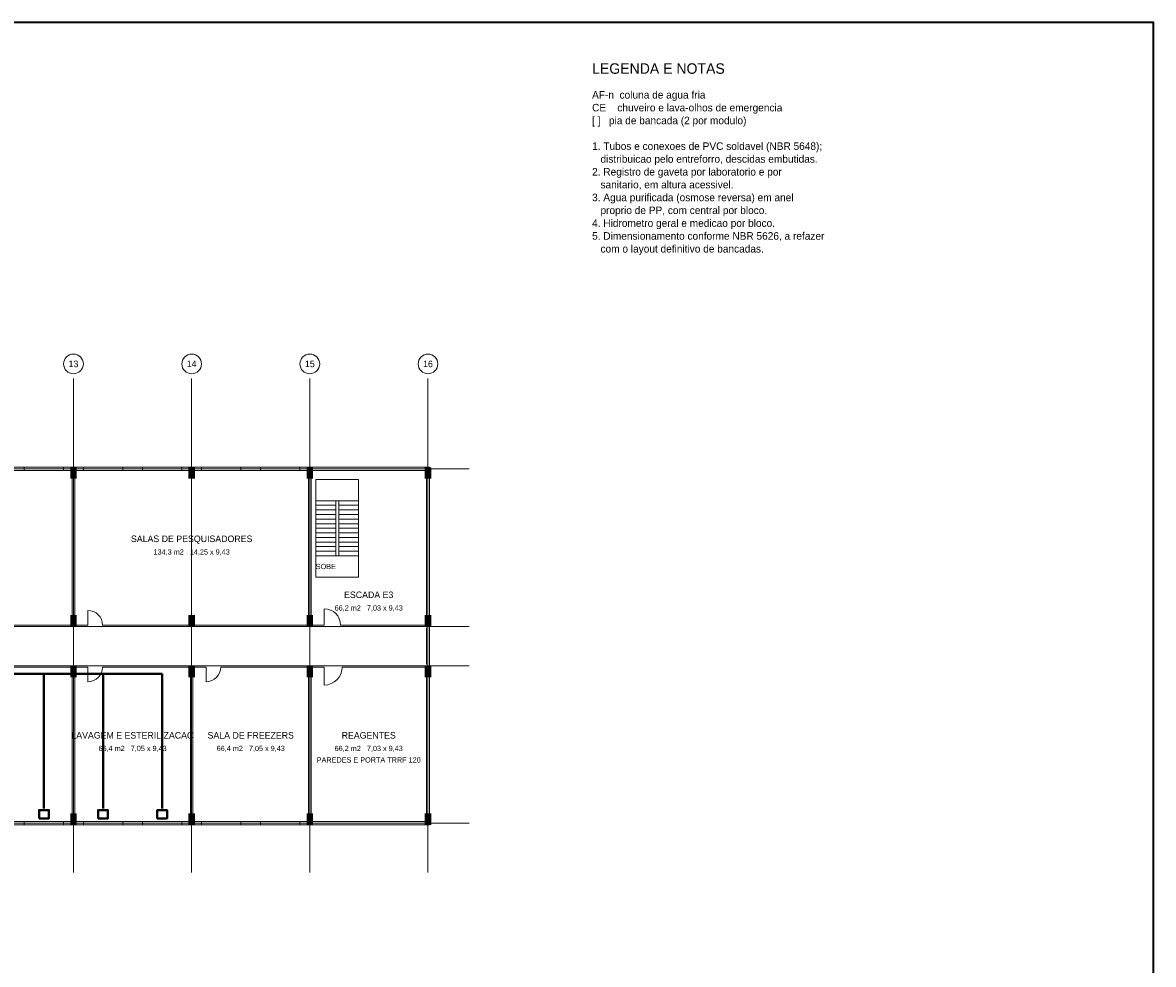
# Model space of a CAD drawing. Header units: metres. Extents: x -12 to 152, y -66 to 49.
# Tile 5 of 5: x 83 to 152, y -9 to 49. Entities that reach past the tile are written whole.
import ezdxf
from ezdxf.enums import TextEntityAlignment as Align

# ---------------------------------------------------------------- set-up
doc = ezdxf.new("R2010")
doc.units = ezdxf.units.M
for name, color, linetype, lineweight, true_color in [('BASE', 9, 'Continuous', 13, 0xa8a8a8), ('EIXO', 8, 'Continuous', 13, 0x6a6a6a), ('HID_AF', 5, 'Continuous', 40, 0x1d4ed8)]:
    doc.layers.add(name, color=color, linetype=linetype, lineweight=lineweight, true_color=true_color)
doc.layers.add('FOLHA', color=7, linetype='Continuous', lineweight=35)
doc.layers.add('NOTA', color=7, linetype='Continuous', lineweight=18)

msp = doc.modelspace()

# ---------------------------------------------------------------- hatches: boundary and pattern name
at = {"layer": 'BASE'}
for points in [[(86.2, 21), (86.6, 21), (86.6, 21.7), (86.2, 21.7)], [(93.4, 21), (93.8, 21), (93.8, 21.7), (93.4, 21.7)], [(100.6, 21), (101, 21), (101, 21.7), (100.6, 21.7)], [(107.8, 21), (108.2, 21), (108.2, 21.7), (107.8, 21.7)], [(86.2, 12), (86.6, 12), (86.6, 12.7), (86.2, 12.7)], [(93.4, 12), (93.8, 12), (93.8, 12.7), (93.4, 12.7)], [(100.6, 12), (101, 12), (101, 12.7), (100.6, 12.7)], [(107.8, 12), (108.2, 12), (108.2, 12.7), (107.8, 12.7)], [(86.2, 8.9), (86.6, 8.9), (86.6, 9.6), (86.2, 9.6)], [(93.4, 8.9), (93.8, 8.9), (93.8, 9.6), (93.4, 9.6)], [(100.6, 8.9), (101, 8.9), (101, 9.6), (100.6, 9.6)], [(107.8, 8.9), (108.2, 8.9), (108.2, 9.6), (107.8, 9.6)], [(86.2, -0.1), (86.6, -0.1), (86.6, 0.6), (86.2, 0.6)], [(93.4, -0.1), (93.8, -0.1), (93.8, 0.6), (93.4, 0.6)], [(100.6, -0.1), (101, -0.1), (101, 0.6), (100.6, 0.6)], [(107.8, -0.1), (108.2, -0.1), (108.2, 0.6), (107.8, 0.6)]]:
    msp.add_hatch(color=7, dxfattribs=at).paths.add_polyline_path(points)

# ---------------------------------------------------------------- linework, layer by layer
for p, q in [((72.075, 21.5), (86.325, 21.5)), ((83.4, 21.6), (85.8, 21.6)), ((86.325, 12.075), (86.325, 21.5)), ((86.475, 12.075), (86.475, 21.5)), ((86.475, 21.5), (100.725, 21.5)), ((87, 21.6), (89.4, 21.6)), ((90.6, 21.6), (93, 21.6)), ((94.2, 21.6), (96.6, 21.6)), ((97.8, 21.6), (100.2, 21.6)), ((100.725, 12.075), (100.725, 21.5)), ((100.875, 12.075), (100.875, 21.5)), ((100.875, 21.5), (107.9, 21.5)), ((101.675, 21.5), (102.675, 21.5)), ((107.9, 12.075), (107.9, 21.5)), ((101.175, 19.66), (102.375, 19.66)), ((101.175, 19.38), (102.375, 19.38)), ((102.575, 19.66), (103.775, 19.66)), ((102.575, 19.38), (103.775, 19.38)), ((101.175, 19.1), (102.375, 19.1)), ((101.175, 18.82), (102.375, 18.82)), ((102.575, 19.1), (103.775, 19.1)), ((102.575, 18.82), (103.775, 18.82)), ((101.175, 18.54), (102.375, 18.54)), ((101.175, 18.26), (102.375, 18.26)), ((101.175, 17.98), (102.375, 17.98)), ((102.575, 18.54), (103.775, 18.54)), ((102.575, 18.26), (103.775, 18.26)), ((102.575, 17.98), (103.775, 17.98)), ((101.175, 17.7), (102.375, 17.7)), ((101.175, 17.42), (102.375, 17.42)), ((102.575, 17.7), (103.775, 17.7)), ((102.575, 17.42), (103.775, 17.42)), ((101.175, 17.14), (102.375, 17.14)), ((101.175, 16.86), (102.375, 16.86)), ((101.175, 16.58), (102.375, 16.58)), ((102.575, 17.14), (103.775, 17.14)), ((102.575, 16.86), (103.775, 16.86)), ((102.575, 16.58), (103.775, 16.58)), ((101.175, 16.3), (102.375, 16.3)), ((102.575, 16.3), (103.775, 16.3)), ((87.275, 12.075), (87.275, 12.975)), ((101.675, 12.075), (101.675, 13.075)), ((73.775, 12.075), (86.325, 12.075)), ((86.475, 12.075), (87.275, 12.075)), ((88.175, 12.075), (100.725, 12.075)), ((100.875, 12.075), (101.675, 12.075)), ((102.675, 12.075), (107.9, 12.075)), ((107.9, 9.675), (107.9, 11.925)), ((73.975, 9.525), (86.325, 9.525)), ((86.325, 0.1), (86.325, 9.525)), ((86.475, 0.1), (86.475, 9.525)), ((86.475, 9.525), (87.275, 9.525)), ((87.275, 9.525), (87.275, 8.625)), ((88.175, 9.525), (93.525, 9.525)), ((93.525, 0.1), (93.525, 9.525)), ((93.675, 0.1), (93.675, 9.525)), ((93.675, 9.525), (94.475, 9.525)), ((94.475, 9.525), (94.475, 8.625)), ((95.375, 9.525), (100.725, 9.525)), ((100.725, 0.1), (100.725, 9.525)), ((100.875, 0.1), (100.875, 9.525)), ((100.875, 9.525), (101.675, 9.525)), ((101.675, 9.525), (101.675, 8.425)), ((102.775, 9.525), (107.9, 9.525)), ((107.9, 0.1), (107.9, 9.525)), ((72.075, 0.1), (86.325, 0.1)), ((83.4, 0), (85.8, 0)), ((86.475, 0.1), (93.525, 0.1)), ((87, 0), (89.4, 0)), ((90.6, 0), (93, 0)), ((93.675, 0.1), (100.725, 0.1)), ((94.2, 0), (96.6, 0)), ((97.8, 0), (100.2, 0)), ((100.875, 0.1), (107.9, 0.1))]:
    msp.add_line(p, q, dxfattribs=at)
for points in [[(-0.1, -0.1), (108.1, -0.1), (108.1, 21.7), (-0.1, 21.7)], [(83.4, 21.5), (85.8, 21.5), (85.8, 21.7), (83.4, 21.7)], [(87, 21.5), (89.4, 21.5), (89.4, 21.7), (87, 21.7)], [(90.6, 21.5), (93, 21.5), (93, 21.7), (90.6, 21.7)], [(94.2, 21.5), (96.6, 21.5), (96.6, 21.7), (94.2, 21.7)], [(97.8, 21.5), (100.2, 21.5), (100.2, 21.7), (97.8, 21.7)], [(101.175, 15), (103.775, 15), (103.775, 20.96), (101.175, 20.96)], [(102.375, 16.3), (102.575, 16.3), (102.575, 19.66), (102.375, 19.66)], [(83.4, -0.1), (85.8, -0.1), (85.8, 0.1), (83.4, 0.1)], [(87, -0.1), (89.4, -0.1), (89.4, 0.1), (87, 0.1)], [(90.6, -0.1), (93, -0.1), (93, 0.1), (90.6, 0.1)], [(94.2, -0.1), (96.6, -0.1), (96.6, 0.1), (94.2, 0.1)], [(97.8, -0.1), (100.2, -0.1), (100.2, 0.1), (97.8, 0.1)]]:
    msp.add_lwpolyline(points, close=True, dxfattribs=at)
for centre, radius, start, end in [((87.275, 12.075), 0.9, 0, 90), ((101.675, 12.075), 1, 0, 90), ((87.275, 9.525), 0.9, 270, 360), ((94.475, 9.525), 0.9, 270, 360), ((101.675, 9.525), 1.1, 270, 360)]:
    msp.add_arc(centre, radius, start, end, dxfattribs=at)
at = {"layer": 'EIXO'}
for p, q in [((86.4, -3), (86.4, 27.1)), ((93.6, -3), (93.6, 27.1)), ((100.8, -3), (100.8, 27.1)), ((108, -3), (108, 27.1)), ((-5.5, 21.6), (110.5, 21.6)), ((-5.5, 12), (110.5, 12)), ((-5.5, 9.6), (110.5, 9.6)), ((-5.5, 0), (110.5, 0))]:
    msp.add_line(p, q, dxfattribs=at)
for centre in [(86.4, 28), (93.6, 28), (100.8, 28), (108, 28)]:
    msp.add_circle(centre, 0.6, dxfattribs=at)
at = {"layer": 'FOLHA'}
msp.add_lwpolyline([(-12, -66), (152.2, -66), (152.2, 48.8), (-12, 48.8)], close=True, dxfattribs=at)
at = {"layer": 'HID_AF'}
for p, q in [((59.4, 9.1), (91.8, 9.1)), ((84.6, 9.1), (84.6, 0.9)), ((88.2, 9.1), (88.2, 0.9)), ((91.8, 9.1), (91.8, 0.9))]:
    msp.add_line(p, q, dxfattribs=at)
for points in [[(84.3, 0.3), (84.9, 0.3), (84.9, 0.8), (84.3, 0.8)], [(87.9, 0.3), (88.5, 0.3), (88.5, 0.8), (87.9, 0.8)], [(91.5, 0.3), (92.1, 0.3), (92.1, 0.8), (91.5, 0.8)]]:
    msp.add_lwpolyline(points, close=True, dxfattribs=at)

# ---------------------------------------------------------------- texts
at = {"layer": 'BASE'}
for s, height, p in [('SALAS DE PESQUISADORES', 0.4, (93.6, 17.338)), ('134,3 m2   14,25 x 9,43', 0.32, (93.6, 16.538)), ('SOBE', 0.32, (101.775, 15.65)), ('ESCADA E3', 0.4, (104.388, 13.925)), ('66,2 m2   7,03 x 9,43', 0.32, (104.388, 13.125)), ('LAVAGEM E ESTERILIZACAO', 0.4, (90, 5.362)), ('SALA DE FREEZERS', 0.4, (97.2, 5.362)), ('REAGENTES', 0.4, (104.388, 5.362)), ('66,4 m2   7,05 x 9,43', 0.32, (90, 4.562)), ('66,4 m2   7,05 x 9,43', 0.32, (97.2, 4.562)), ('66,2 m2   7,03 x 9,43', 0.32, (104.388, 4.562)), ('PAREDES E PORTA TRRF 120', 0.32, (104.388, 3.862))]:
    msp.add_text(s, height=height, dxfattribs=at).set_placement(p, align=Align.MIDDLE_CENTER)
at = {"layer": 'EIXO'}
for s, p in [('13', (86.4, 28)), ('14', (93.6, 28)), ('15', (100.8, 28)), ('16', (108, 28))]:
    msp.add_text(s, height=0.4, dxfattribs=at).set_placement(p, align=Align.MIDDLE_CENTER)
at = {"layer": 'NOTA'}
for s, height, p in [('LEGENDA E NOTAS', 0.64, (118, 46)), ('AF-n  coluna de agua fria', 0.46, (118, 44.4)), ('CE    chuveiro e lava-olhos de emergencia', 0.46, (118, 43.618)), ('[ ]   pia de bancada (2 por modulo)', 0.46, (118, 42.836)), ('1. Tubos e conexoes de PVC soldavel (NBR 5648);', 0.46, (118, 41.272)), ('   distribuicao pelo entreforro, descidas embutidas.', 0.46, (118, 40.49)), ('2. Registro de gaveta por laboratorio e por', 0.46, (118, 39.708)), ('   sanitario, em altura acessivel.', 0.46, (118, 38.926)), ('3. Agua purificada (osmose reversa) em anel', 0.46, (118, 38.144)), ('   proprio de PP, com central por bloco.', 0.46, (118, 37.362)), ('4. Hidrometro geral e medicao por bloco.', 0.46, (118, 36.58)), ('5. Dimensionamento conforme NBR 5626, a refazer', 0.46, (118, 35.798)), ('   com o layout definitivo de bancadas.', 0.46, (118, 35.016))]:
    msp.add_text(s, height=height, dxfattribs=at).set_placement(p, align=Align.MIDDLE_LEFT)

doc.saveas('drawing.dxf')
